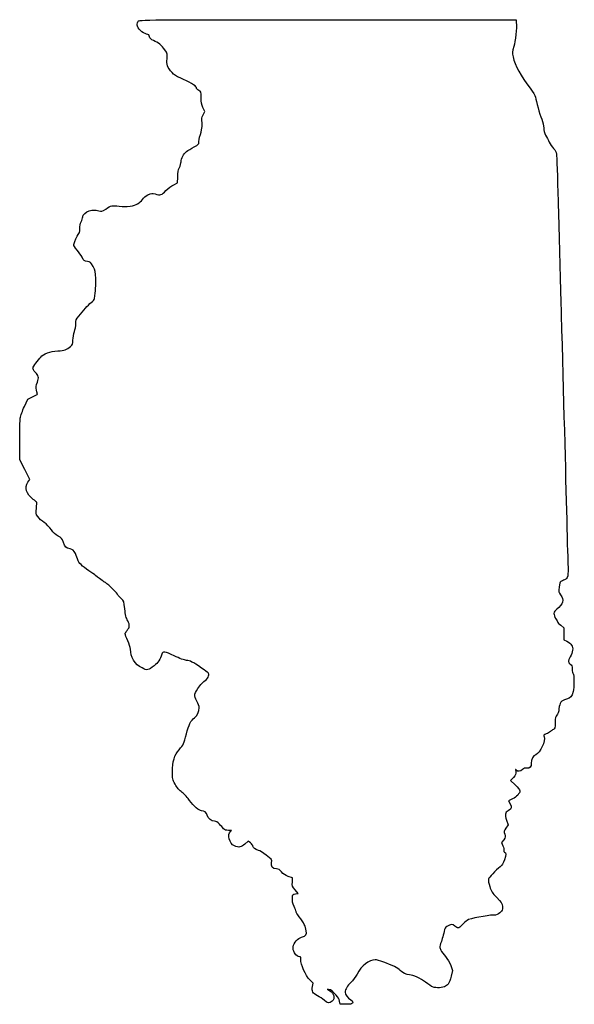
# Model space of a CAD drawing. Extents: x 220 to 427, y -105 to 262.
import ezdxf

# ---------------------------------------------------------------- set-up
doc = ezdxf.new("R2010")
doc.units = 0
doc.layers.add('Layer_1', color=7, linetype='CONTINUOUS')

msp = doc.modelspace()

# ---------------------------------------------------------------- linework, layer by layer
at = {"layer": 'Layer_1', "color": 7}
for points in [[(334.881305, 261.806395), (405.164234, 261.811362), (405.247912, 260.818617)], [(288.361684, 226.264581), (288.998208, 227.579463), (288.322766, 229.027116)], [(277.409997, 200.255348), (278.878106, 200.903266), (278.897072, 203.130129)], [(221.683857, 117.519581), (222.96411, 120.275512), (224.753969, 121.156658)], [(222.995984, 89.307251), (223.681485, 90.317395), (221.814737, 93.974269), (219.94799, 97.631144), (219.940821, 104.645173)], [(421.841591, 35.916468), (422.97048, 35.009264), (422.97048, 32.770537), (422.97048, 30.531781), (424.072699, 29.969481)], [(404.153652, -20.860003), (403.097012, -22.029588), (404.848737, -23.655668)], [(403.840527, -28.885725), (402.350591, -29.593539), (402.972157, -30.673547)], [(401.588393, -36.805135), (402.184644, -38.590981), (401.386238, -39.743068)], [(306.072201, -45.294577), (305.167256, -44.58634), (303.961828, -45.697449)], [(400.541829, -44.090391), (399.773676, -45.097473), (400.258026, -46.365723)], [(321.696193, -59.881374), (321.793814, -58.290572), (320.17795, -57.749467)], [(322.850425, -64.306336), (323.907037, -64.165225), (322.752805, -62.818686)], [(380.767816, -90.978989), (381.488696, -92.894177), (380.889736, -95.039687)], [(329.212533, -98.893064), (329.494614, -97.570458), (328.246655, -96.374598)], [(335.622702, -100.027569), (334.776036, -99.842516), (335.675252, -100.403772)], [(341.354325, -105.463028), (339.467134, -105.428117), (339.273811, -104.26999), (339.273811, -104.26999)]]:
    msp.add_lwpolyline(points, dxfattribs=at)
for points in [[(263.797161, 259.807875), (263.797161, 260.301716), (263.97743, 260.952292), (264.197759, 261.253598)], [(264.197759, 261.253598), (264.592432, 261.793328), (265.637569, 261.801501), (334.881305, 261.806395)], [(405.247912, 260.818617), (405.430115, 258.65734), (404.929735, 253.775265), (404.320446, 251.769323)], [(267.269476, 256.430999), (265.806592, 256.705429), (263.797161, 258.659634), (263.797161, 259.807875)], [(268.418177, 255.418018), (268.283202, 256.092894), (268.070127, 256.280794), (267.269476, 256.430999)], [(269.872387, 254.037133), (268.85854, 254.471719), (268.54857, 254.76606), (268.418177, 255.418018)], [(274.087387, 250.546564), (272.911708, 252.253596), (271.708318, 253.250162), (269.872387, 254.037133)], [(274.92345, 247.219835), (275.106511, 249.00661), (275.082677, 249.101445), (274.087387, 250.546564)], [(404.320446, 251.769323), (403.747196, 249.882026), (403.721683, 249.538305), (404.039663, 247.986309)], [(276.78702, 242.104185), (275.074544, 244.049661), (274.703117, 245.069257), (274.92345, 247.219835)], [(404.039663, 247.986309), (404.697382, 244.776183), (406.919797, 240.670409), (410.369794, 236.291838)], [(279.792049, 240.074361), (278.445812, 240.636443), (277.540999, 241.247621), (276.78702, 242.104185)], [(285.86351, 236.456114), (285.767131, 237.13327), (283.265372, 238.624185), (279.792049, 240.074361)], [(286.798258, 235.427857), (286.309985, 235.663812), (285.91431, 236.099058), (285.86351, 236.456114)], [(287.646138, 232.746746), (287.646138, 234.991638), (287.634849, 235.023602), (286.798258, 235.427857)], [(410.369794, 236.291838), (411.623002, 234.701321), (412.285547, 233.589989), (412.388784, 232.905172)], [(288.322766, 229.027116), (287.786657, 230.176159), (287.64707, 230.943414), (287.646138, 232.746746)], [(412.388784, 232.905172), (412.625145, 231.337176), (413.925851, 226.733652), (414.710146, 224.689206)], [(287.913995, 224.043346), (287.777146, 224.700289), (287.900449, 225.311531), (288.361684, 226.264581)], [(414.710146, 224.689206), (415.097186, 223.680261), (415.436925, 222.214105), (415.465119, 221.431083)], [(287.350623, 219.003658), (288.12078, 221.62119), (288.224807, 222.551669), (287.913995, 224.043346)], [(415.465119, 221.431083), (415.495684, 220.58191), (415.779571, 219.499988), (416.168642, 218.749972)], [(286.787477, 215.974344), (286.693808, 216.269453), (286.947215, 217.632643), (287.350623, 219.003658)], [(416.168642, 218.749972), (416.527375, 218.058383), (417.135423, 216.857539), (417.519838, 216.081428)], [(282.209556, 212.650904), (282.715462, 213.032818), (283.990768, 213.816103), (285.04357, 214.39154)], [(285.04357, 214.39154), (286.601747, 215.243197), (286.926105, 215.53758), (286.787477, 215.974344)], [(417.519838, 216.081428), (417.904253, 215.305317), (418.642772, 214.273337), (419.160988, 213.788141)], [(419.160988, 213.788141), (419.861323, 213.132406), (420.143291, 212.589083), (420.259454, 211.671474)], [(280.16605, 208.844006), (280.16605, 210.079639), (281.094375, 211.809041), (282.209556, 212.650904)], [(420.259454, 211.671474), (420.345418, 210.992504), (420.611272, 203.070983), (420.850258, 194.068095)], [(278.897072, 203.130129), (278.911493, 204.824791), (279.065406, 205.664944), (279.541041, 206.64554)], [(279.541041, 206.64554), (279.884796, 207.354242), (280.16605, 208.343552), (280.16605, 208.844006)], [(274.463835, 198.037211), (275.368856, 198.998666), (276.51106, 199.858623), (277.409997, 200.255348)], [(261.193447, 192.264353), (263.515023, 192.638862), (264.729917, 193.315574), (265.710444, 194.780375)], [(265.710444, 194.780375), (266.100391, 195.36291), (266.94855, 196.039349), (267.798383, 196.44558)], [(267.798383, 196.44558), (269.090868, 197.063404), (269.349705, 197.097601), (270.468544, 196.798357)], [(270.468544, 196.798357), (272.539192, 196.244544), (272.874164, 196.348413), (274.463835, 198.037211)], [(249.436746, 190.497123), (250.463442, 190.189517), (250.607113, 190.227586), (252.060044, 191.192281)], [(252.060044, 191.192281), (254.05402, 192.516205), (254.593053, 192.629986), (257.058744, 192.24742)], [(257.058744, 192.24742), (258.611243, 192.006543), (259.62091, 192.010678), (261.193447, 192.264353)], [(420.850258, 194.068095), (421.089243, 185.065206), (421.535578, 168.618706), (421.842099, 157.520317)], [(242.912717, 186.448095), (243.223161, 187.057014), (243.477161, 187.851639), (243.477161, 188.213931)], [(243.477161, 188.213931), (243.477161, 189.104046), (244.578398, 190.145635), (245.910557, 190.515524)], [(245.910557, 190.515524), (247.311881, 190.904618), (248.090176, 190.900554), (249.436746, 190.497123)], [(241.804574, 181.668506), (242.204186, 182.096736), (242.348272, 182.660559), (242.348272, 183.796055)], [(242.348272, 183.796055), (242.348272, 184.783779), (242.551845, 185.740267), (242.912717, 186.448095)], [(240.182885, 177.949108), (240.515064, 179.329821), (241.298118, 181.125784), (241.804574, 181.668506)], [(241.332718, 175.896037), (240.402751, 176.94313), (240.079654, 177.520028), (240.182885, 177.949108)], [(243.227445, 173.247246), (242.896717, 173.903111), (242.04409, 175.095068), (241.332718, 175.896037)], [(245.221627, 171.649705), (243.85881, 171.835432), (243.993955, 171.727169), (243.227445, 173.247246)], [(247.339426, 169.761), (246.457052, 171.370158), (246.309899, 171.501391), (245.221627, 171.649705)], [(248.337488, 165.245445), (248.291299, 167.82959), (248.218906, 168.157111), (247.339426, 169.761)], [(247.823719, 157.867952), (248.227881, 160.516848), (248.382355, 162.735047), (248.337488, 165.245445)], [(244.464939, 154.141677), (245.085828, 154.954256), (246.063889, 155.917557), (246.638408, 156.282343)], [(246.638408, 156.282343), (247.405325, 156.76929), (247.720398, 157.190766), (247.823719, 157.867952)], [(421.842099, 157.520317), (422.681513, 127.128946), (423.482742, 97.207531), (423.950638, 78.780317)], [(240.850239, 148.383948), (240.799713, 149.733103), (240.881893, 149.926671), (242.06605, 151.247584)], [(242.06605, 151.247584), (242.76455, 152.026754), (243.84405, 153.329097), (244.464939, 154.141677)], [(240.35635, 145.444731), (240.682021, 146.331433), (240.882438, 147.524155), (240.850239, 148.383948)], [(239.808272, 142.294817), (239.808272, 143.235554), (240.045311, 144.597861), (240.35635, 145.444731)], [(234.163828, 138.264108), (236.682181, 138.405389), (237.481364, 138.679195), (238.927773, 139.896267)], [(238.927773, 139.896267), (239.729591, 140.570953), (239.808272, 140.785284), (239.808272, 142.294817)], [(225.968791, 133.72593), (226.583852, 134.472676), (227.397477, 135.46465), (227.77684, 135.930317)], [(227.77684, 135.930317), (228.80287, 137.189764), (231.303999, 138.103671), (234.163828, 138.264108)], [(224.850494, 131.818362), (224.850494, 132.120777), (225.353728, 132.979184), (225.968791, 133.72593)], [(225.728581, 130.35386), (225.245634, 130.856918), (224.850494, 131.515944), (224.850494, 131.818362)], [(226.523959, 126.559238), (227.167499, 128.429714), (227.05345, 128.973818), (225.728581, 130.35386)], [(226.253037, 123.570671), (226.00955, 124.706006), (226.053622, 125.192179), (226.523959, 126.559238)], [(224.753969, 121.156658), (225.738391, 121.641287), (226.543828, 122.077617), (226.543828, 122.12628)], [(226.543828, 122.12628), (226.543828, 122.174941), (226.412973, 122.824919), (226.253037, 123.570671)], [(220.16862, 113.211428), (220.29786, 114.06515), (220.979718, 116.003819), (221.683857, 117.519581)], [(219.940821, 104.645173), (219.93687, 108.502892), (220.039379, 112.357706), (220.16862, 113.211428)], [(225.013077, 82.887457), (222.354112, 84.884552), (221.607411, 87.261075), (222.995984, 89.307251)], [(226.277737, 81.829951), (226.191245, 81.954117), (225.622149, 82.429998), (225.013077, 82.887457)], [(226.165241, 79.611408), (226.313605, 80.707437), (226.364227, 81.705784), (226.277737, 81.829951)], [(226.722694, 76.435581), (225.915059, 77.590632), (225.901868, 77.66577), (226.165241, 79.611408)], [(423.950638, 78.780317), (424.181214, 69.699817), (424.423981, 60.778693), (424.490162, 58.955622)], [(229.070967, 74.229969), (228.234378, 74.792384), (227.177656, 75.784909), (226.722694, 76.435581)], [(231.748573, 71.548858), (231.076641, 72.512443), (229.954681, 73.635874), (229.070967, 74.229969)], [(234.276127, 69.183505), (233.314708, 69.679152), (232.559592, 70.385814), (231.748573, 71.548858)], [(236.246032, 66.811662), (235.710609, 68.300237), (235.50184, 68.551601), (234.276127, 69.183505)], [(238.826926, 64.39959), (237.092865, 64.830397), (236.890715, 65.019325), (236.246032, 66.811662)], [(240.72134, 62.629478), (240.063977, 63.91813), (239.810121, 64.155327), (238.826926, 64.39959)], [(241.653588, 60.301202), (241.558346, 60.763312), (241.138834, 61.811062), (240.72134, 62.629478)], [(245.748519, 56.27183), (243.275745, 57.902426), (241.861069, 59.294458), (241.653588, 60.301202)], [(424.490162, 58.955622), (424.666128, 54.108286), (424.531084, 53.430784), (423.282928, 52.898936)], [(248.274925, 54.494), (247.886869, 54.811415), (246.749988, 55.61143), (245.748519, 56.27183)], [(251.659836, 51.969211), (251.456901, 51.969211), (250.37619, 52.775294), (248.274925, 54.494)], [(256.400266, 47.47454), (255.716306, 48.509308), (252.067235, 51.969211), (251.659836, 51.969211)], [(421.841591, 52.257671), (421.564957, 52.122091), (421.344683, 51.394381), (421.205914, 50.157345)], [(423.282928, 52.898936), (422.723028, 52.660374), (422.074425, 52.371801), (421.841591, 52.257671)], [(421.205914, 50.157345), (421.005423, 48.37037), (421.036665, 48.207951), (421.763952, 47.254435)], [(257.941922, 45.726879), (257.460696, 46.133336), (256.766949, 46.919776), (256.400266, 47.47454)], [(259.153589, 42.001179), (258.836933, 44.810024), (258.764775, 45.031907), (257.941922, 45.726879)], [(421.763952, 47.254435), (423.161714, 45.421882), (422.708634, 43.699254), (420.365287, 41.936578)], [(260.254163, 37.553582), (259.681246, 38.649254), (259.406128, 39.761068), (259.153589, 42.001179)], [(420.365287, 41.936578), (419.063001, 40.957013), (418.954656, 39.859225), (420.007147, 38.308273)], [(259.987229, 33.958551), (261.065549, 35.240066), (261.115079, 35.907126), (260.254163, 37.553582)], [(420.007147, 38.308273), (420.395202, 37.736434), (420.712702, 37.16849), (420.712702, 37.046119)], [(420.712702, 37.046119), (420.712702, 36.923775), (421.220702, 36.415437), (421.841591, 35.916468)], [(259.281591, 32.702041), (259.281591, 32.931883), (259.599128, 33.497315), (259.987229, 33.958551)], [(260.269369, 30.116575), (259.726091, 31.308738), (259.281591, 32.472171), (259.281591, 32.702041)], [(261.264047, 27.047465), (261.260237, 27.54333), (260.812647, 28.92444), (260.269369, 30.116575)], [(424.072699, 29.969481), (425.806306, 29.085081), (426.446132, 28.089091), (426.242395, 26.592071)], [(265.585973, 19.972577), (262.973625, 21.29428), (261.286944, 24.055345), (261.264047, 27.047465)], [(277.581871, 24.496543), (274.116001, 26.143253), (273.309802, 26.243527), (272.946989, 25.073095)], [(426.242395, 26.592071), (426.149036, 25.90613), (425.755675, 24.804024), (425.36824, 24.142919)], [(272.946989, 25.073095), (272.392261, 23.283552), (271.513963, 21.970146), (270.085707, 20.794324)], [(282.195561, 22.812354), (281.369296, 22.887989), (279.634925, 23.521098), (277.581871, 24.496543)], [(287.786036, 19.942662), (284.357318, 22.268258), (283.536475, 22.689615), (282.195561, 22.812354)], [(425.36824, 24.142919), (424.483558, 22.63334), (424.483784, 22.135416), (425.36824, 21.438778)], [(270.085707, 20.794324), (268.002331, 19.079175), (267.524275, 18.991883), (265.585973, 19.972577)], [(290.413355, 17.045171), (290.58204, 18.068057), (290.633489, 18.011302), (287.786036, 19.942662)], [(425.36824, 21.438778), (425.945949, 20.984372), (426.073796, 20.638057), (426.073796, 19.52771)], [(426.073796, 19.52771), (426.073796, 18.77079), (426.23328, 18.039299), (426.434758, 17.872082)], [(287.148778, 13.305735), (287.652008, 13.969239), (288.558393, 14.875898), (289.162998, 15.320511)], [(289.162998, 15.320511), (289.933465, 15.8871), (290.307437, 16.402974), (290.413355, 17.045171)], [(426.434758, 17.872082), (426.840876, 17.535024), (426.889616, 12.651177), (426.501447, 11.188109)], [(286.092702, 7.562682), (284.803963, 9.846198), (284.893258, 10.331903), (287.148778, 13.305735)], [(426.501447, 11.188109), (426.002873, 9.308932), (425.565429, 8.82128), (423.959528, 8.354428)], [(286.939369, 5.173784), (286.939369, 5.662564), (286.558369, 6.737549), (286.092702, 7.562682)], [(423.959528, 8.354428), (421.984791, 7.78036), (421.410299, 7.046808), (421.175406, 4.799416)], [(285.19834, 1.417462), (286.128234, 2.07964), (286.939369, 3.829616), (286.939369, 5.173784)], [(421.175406, 4.799416), (421.047362, 3.574346), (420.808517, 2.842826), (420.391788, 2.399229)], [(282.160709, -4.585686), (282.977675, -1.259726), (283.844577, 0.453532), (285.19834, 1.417462)], [(420.391788, 2.399229), (419.894851, 1.87026), (419.786506, 1.386249), (419.758086, -0.431629)], [(419.090743, -2.939908), (418.742566, -3.11339), (418.229909, -3.461482), (417.951525, -3.713422)], [(419.758086, -0.431629), (419.727239, -2.404165), (419.660211, -2.656133), (419.090743, -2.939908)], [(279.415384, -10.504902), (281.063968, -8.662189), (281.26679, -8.224886), (282.160709, -4.585686)], [(415.670323, -5.717567), (416.309528, -7.120465), (414.117846, -11.718571), (412.488211, -12.39359)], [(416.403875, -4.606627), (415.446662, -5.006593), (415.38731, -5.096452), (415.670323, -5.717567)], [(417.951525, -3.713422), (417.673141, -3.965362), (416.976701, -4.367303), (416.403875, -4.606627)], [(276.924683, -18.727447), (276.930299, -14.957776), (277.697475, -12.425086), (279.415384, -10.504902)], [(412.488211, -12.39359), (411.501082, -12.802474), (410.833796, -14.079557), (410.833796, -15.56001)], [(405.187178, -18.092447), (404.938456, -17.69934), (404.908935, -17.811974), (405.042511, -18.644502)], [(407.569642, -17.925061), (406.78862, -18.706083), (405.627022, -18.787701), (405.187178, -18.092447)], [(409.155025, -17.399394), (408.446647, -17.295423), (408.076569, -17.41802), (407.569642, -17.925061)], [(410.833796, -15.56001), (410.833796, -16.952862), (410.276096, -17.563929), (409.155025, -17.399394)], [(277.929662, -23.376945), (276.960036, -21.621297), (276.920644, -21.439038), (276.924683, -18.727447)], [(405.042511, -18.644502), (405.190904, -19.569683), (405.088288, -19.825489), (404.153652, -20.860003)], [(280.536509, -26.48139), (279.459253, -25.620217), (278.610125, -24.609014), (277.929662, -23.376945)], [(404.848737, -23.655668), (405.812188, -24.550002), (406.600462, -25.513678), (406.600462, -25.797142)], [(283.362541, -29.461628), (282.686929, -28.524932), (281.415225, -27.183841), (280.536509, -26.48139)], [(406.600462, -25.797142), (406.600462, -26.769962), (405.351036, -28.168175), (403.840527, -28.885725)], [(287.774041, -33.261891), (286.817195, -33.261891), (284.932487, -31.638323), (283.362541, -29.461628)], [(402.972157, -30.673547), (403.714063, -31.962625), (403.565219, -32.509148), (402.263074, -33.277442)], [(289.901094, -34.947943), (289.684375, -33.961182), (288.802177, -33.261891), (287.774041, -33.261891)], [(292.642685, -37.213002), (291.544587, -37.213002), (290.144539, -36.056315), (289.901094, -34.947943)], [(402.263074, -33.277442), (400.993469, -34.026516), (400.872254, -34.660331), (401.588393, -36.805135)], [(294.471034, -38.271336), (293.757914, -37.490116), (293.279181, -37.213002), (292.642685, -37.213002)], [(296.015664, -39.964669), (295.697487, -39.615419), (295.002402, -38.853419), (294.471034, -38.271336)], [(297.897352, -40.599669), (296.905454, -40.599669), (296.455987, -40.447975), (296.015664, -39.964669)], [(401.386238, -39.743068), (400.634313, -40.8281), (400.608856, -40.958853), (400.948906, -41.989218)], [(300.044584, -46.395836), (298.221739, -45.634203), (297.219963, -41.986904), (298.573275, -41.039004)], [(298.573275, -41.039004), (299.179714, -40.614232), (299.157277, -40.599669), (297.897352, -40.599669)], [(400.948906, -41.989218), (401.288814, -43.01916), (401.264967, -43.142322), (400.541829, -44.090391)], [(303.961828, -45.697449), (302.622571, -46.931946), (301.714944, -47.093772), (300.044584, -46.395836)], [(306.977147, -46.540278), (306.977147, -46.244678), (306.569928, -45.6841), (306.072201, -45.294577)], [(309.016061, -48.048558), (307.841537, -47.77627), (306.977147, -47.136839), (306.977147, -46.540278)], [(400.258026, -46.365723), (400.524416, -47.063235), (400.665583, -47.834041), (400.571744, -48.078586)], [(311.925631, -49.846031), (310.748257, -48.955451), (309.438971, -48.146602), (309.016061, -48.048558)], [(313.899324, -52.559287), (314.065581, -51.469853), (314.057199, -51.458367), (311.925631, -49.846031)], [(400.571744, -48.078586), (400.474773, -48.331288), (400.571744, -48.588985), (400.797861, -48.675514)], [(400.797861, -48.675514), (401.506295, -48.947351), (401.508694, -49.580093), (400.808585, -51.527511)], [(315.70882, -54.993002), (314.28357, -54.993002), (313.656641, -54.149807), (313.899324, -52.559287)], [(317.684799, -56.100668), (316.933298, -55.151865), (316.649947, -54.993002), (315.70882, -54.993002)], [(399.23116, -54.146336), (397.453951, -55.555782), (395.026219, -58.152508), (394.857563, -58.824395)], [(400.808585, -51.527511), (400.337782, -52.837248), (399.840196, -53.663341), (399.23116, -54.146336)], [(320.17795, -57.749467), (318.980961, -57.348627), (318.334672, -56.921229), (317.684799, -56.100668)], [(322.752805, -62.818686), (321.65465, -61.537566), (321.603314, -61.394875), (321.696193, -59.881374)], [(394.857563, -58.824395), (394.75791, -59.22151), (394.958006, -60.377069), (395.330652, -61.556673)], [(395.330652, -61.556673), (395.892387, -63.334701), (396.232154, -63.863924), (397.940812, -65.62231)], [(322.343103, -68.95685), (321.792544, -67.79305), (321.642655, -67.080975), (321.708103, -65.940431)], [(321.708103, -65.940431), (321.793785, -64.447983), (321.794209, -64.44739), (322.850425, -64.306336)], [(397.940812, -65.62231), (399.7279, -67.461383), (399.917158, -67.768328), (400.037752, -69.023483)], [(323.063814, -70.870119), (323.063814, -70.655687), (322.739512, -69.79474), (322.343103, -68.95685)], [(400.037752, -69.023483), (400.162974, -70.326728), (400.113359, -70.453164), (399.142204, -71.305842)], [(324.21528, -72.792589), (323.581974, -71.949647), (323.063814, -71.084523), (323.063814, -70.870119)], [(326.866476, -78.013926), (326.663756, -76.466586), (326.013685, -75.186313), (324.21528, -72.792589)], [(396.704143, -72.208558), (394.469789, -72.208558), (387.735657, -73.548747), (386.885519, -74.162608)], [(399.142204, -71.305842), (398.279112, -72.063665), (397.887754, -72.208558), (396.704143, -72.208558)], [(379.365933, -76.414092), (378.672485, -76.80514), (378.478965, -77.14454), (378.296593, -78.289487)], [(382.267319, -76.291975), (381.357999, -75.526814), (380.905653, -75.545864), (379.365933, -76.414092)], [(383.545673, -77.006336), (383.309509, -77.006336), (382.734256, -76.684856), (382.267319, -76.291975)], [(385.057142, -75.853881), (384.461964, -76.487724), (383.781808, -77.006336), (383.545673, -77.006336)], [(386.885519, -74.162608), (386.475083, -74.45897), (385.65232, -75.220038), (385.057142, -75.853881)], [(322.01183, -84.063331), (322.21884, -82.519829), (323.645163, -80.843232), (325.124854, -80.404066)], [(325.124854, -80.404066), (326.926871, -79.869226), (327.081698, -79.656741), (326.866476, -78.013926)], [(378.296593, -78.289487), (378.174109, -79.058374), (377.87707, -80.258947), (377.636476, -80.957447)], [(322.520395, -86.230318), (322.0258, -85.416643), (321.901397, -84.886601), (322.01183, -84.063331)], [(377.636476, -80.957447), (376.559177, -84.085259), (376.531519, -84.297773), (377.071467, -85.300395)], [(324.341264, -87.726462), (323.566734, -87.720536), (323.28612, -87.490045), (322.520395, -86.230318)], [(324.811249, -88.79964), (324.898766, -87.881797), (324.832416, -87.730159), (324.341264, -87.726462)], [(377.071467, -85.300395), (377.350415, -85.818358), (378.134005, -86.877002), (378.812778, -87.652943)], [(378.812778, -87.652943), (379.547684, -88.493062), (380.338556, -89.838557), (380.767816, -90.978989)], [(328.246655, -96.374598), (326.646738, -94.84151), (324.654079, -90.447762), (324.811249, -88.79964)], [(352.602913, -88.86125), (350.238794, -88.867458), (347.472254, -91.041642), (345.814396, -94.196548)], [(359.751489, -91.401052), (357.804014, -90.417987), (353.416531, -88.859161), (352.602913, -88.86125)], [(361.868156, -92.819783), (361.557711, -92.470448), (360.605211, -91.832005), (359.751489, -91.401052)], [(345.814396, -94.196548), (345.246706, -95.276838), (344.268891, -96.645249), (343.641482, -97.237408)], [(365.366977, -94.497905), (364.433245, -94.489438), (362.548537, -93.585396), (361.868156, -92.819783)], [(371.381048, -97.235573), (369.530404, -95.762542), (366.780741, -94.510859), (365.366977, -94.497905)], [(380.889736, -95.039687), (380.131602, -97.755314), (379.952645, -98.081647), (378.854039, -98.751502)], [(331.025895, -102.291641), (329.196107, -101.369226), (328.830545, -100.684103), (329.212533, -98.893064)], [(343.641482, -97.237408), (342.146777, -98.648152), (341.407044, -99.872714), (341.407044, -100.936325)], [(374.009976, -99.02204), (373.605157, -98.868144), (372.422138, -98.064206), (371.381048, -97.235573)], [(378.854039, -98.751502), (377.85723, -99.359295), (375.276166, -99.503454), (374.009976, -99.02204)], [(333.57741, -103.995134), (332.994875, -103.471979), (331.84671, -102.705407), (331.025895, -102.291641)], [(336.751591, -100.674479), (336.596369, -100.420451), (336.088369, -100.129339), (335.622702, -100.027569)], [(335.675252, -100.403772), (337.302856, -101.419659), (337.693339, -103.232033), (336.521721, -104.3327)], [(338.057744, -102.124114), (337.494598, -101.580836), (336.906814, -100.928507), (336.751591, -100.674479)], [(339.275025, -104.26999), (339.140207, -103.462468), (338.771738, -102.812877), (338.057744, -102.124114)], [(341.407044, -100.936325), (341.407044, -101.894667), (342.351106, -103.189869), (343.496364, -103.8028)], [(336.521721, -104.3327), (335.607942, -105.191164), (334.806883, -105.0993), (333.57741, -103.995134)], [(343.735378, -105.344241), (343.463739, -105.428766), (342.392282, -105.482248), (341.354325, -105.463028)], [(343.496364, -103.8028), (344.333745, -104.250968), (344.467914, -105.116262), (343.735378, -105.344241)]]:
    msp.add_open_spline(points, degree=3, dxfattribs=at)

doc.saveas('drawing.dxf')
